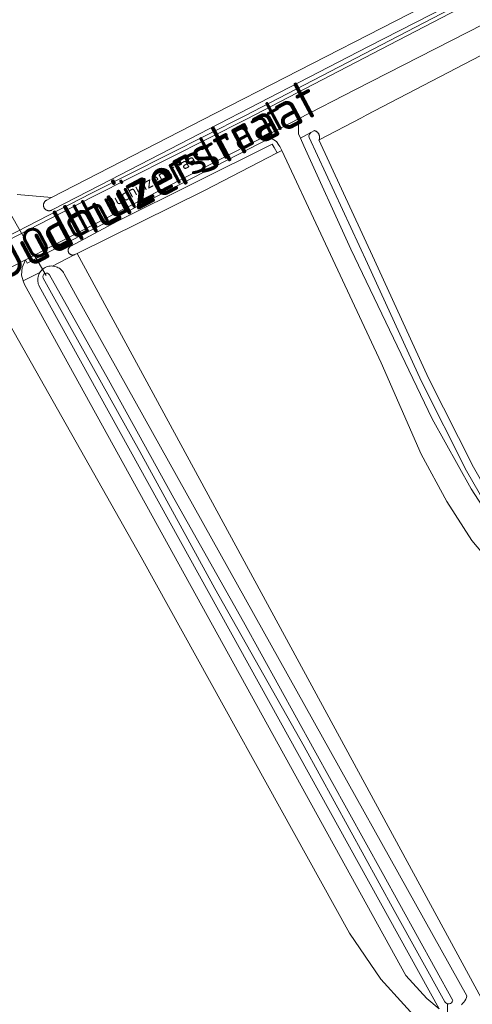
# Model space of a CAD drawing. Header units: metres. Extents: x 200031 to 204075, y 460125 to 464703.
# Tile 168 of 178: x 202907 to 202979, y 464256 to 464414. Entities that reach past the tile are written whole.
import ezdxf
from ezdxf.enums import TextEntityAlignment as Align

# ---------------------------------------------------------------- set-up
doc = ezdxf.new("R2010")
doc.units = ezdxf.units.M
doc.header["$LTSCALE"] = 2
for name, color, linetype, lineweight in [('B-WE-GR-BOS_LOOF-GV', 253, 'Continuous', 13), ('B-WE-GR-GRAS-GV', 253, 'Continuous', 13), ('B-WE-KW-KUNSTWERK_DUIKER-G', 253, 'Continuous', 18), ('B-WE-OG-TERREIN_CULTUURSCHEIDING-GV', 253, 'Continuous', 18), ('B-WE-OG-TOPOGRAFIE-T18', 250, 'Continuous', 18), ('B-WE-OG-TOPOGRAFIE-T25_2000', 250, 'Continuous', 18), ('B-WE-OG-TOPOGRAFIE-T25_2500', 250, 'Continuous', 18), ('B-WE-OG-WATER_GREPPEL-GV', 253, 'Continuous', 18), ('B-WE-OG-WATER_SLOOT-GV', 253, 'Continuous', 18), ('B-WE-OG-WEG-GV', 253, 'Continuous', 18), ('B-WE-VH-VERHARDING_ASFALT-GV', 253, 'Continuous', 18), ('B-WE-VH-VERHARDING_FUNDERING_ZAND-GV', 253, 'Continuous', 18)]:
    doc.layers.add(name, color=color, linetype=linetype, lineweight=lineweight)
doc.styles.add('NLCS-ISO-M1000-T18', font='NLCS-ISO.ttf', dxfattribs={"height": 1.8})
doc.styles.add('NLCS-ISO-M2000-T25', font='NLCS-ISO.ttf', dxfattribs={"height": 5})
doc.styles.add('NLCS-ISO-M2500-T25', font='NLCS-ISO.ttf', dxfattribs={"height": 6.25})

msp = doc.modelspace()

# ---------------------------------------------------------------- linework, layer by layer
at = {"layer": 'B-WE-GR-BOS_LOOF-GV', "flags": 128}
msp.add_lwpolyline([(203050.331, 464253.776), (203050.497, 464256.26), (203050.214, 464258.26), (203048.434, 464260.847), (203039.185, 464269.779), (203005.65, 464303.372), (202988.469, 464320.404), (202983.57, 464325.285), (202979.299, 464330.383), (202975.265, 464336.638), (202971.163, 464344.249), (202964.742, 464358.896), (202955.054, 464379.572), (202948.801, 464392.943), (202948.081, 464392.571), (202936.417, 464386.553), (202915.984, 464376.444), (202984.531, 464250.092)], dxfattribs=at)
at = {"layer": 'B-WE-GR-GRAS-GV', "flags": 128}
for points in [[(203082.709, 464461.289), (203005.738, 464421.207), (202997.789, 464417.068), (202962.358, 464398.617), (202961.611, 464398.228), (202954.804, 464394.683), (202954.761, 464394.661), (202963.665, 464375.378), (202972.325, 464356.441), (202979.557, 464342.158), (202983.749, 464334.819), (202988.046, 464329.374), (202994.056, 464322.857), (203016.112, 464300.152), (203044.774, 464271.614), (203047.701, 464268.106), (203051.57, 464262.713), (203053.898, 464258.978), (203060.957, 464247.649), (203066.236, 464237.383), (203078.569, 464215.215)], [(202906.372, 464385.914), (202911.865, 464385.401), (202936.059, 464397.901), (202966.962, 464413.71), (202984.656, 464422.784)], [(202984.531, 464250.092), (202915.984, 464376.444), (202915.616, 464376.262), (202912.019, 464374.429), (202912.213, 464374.408), (202912.404, 464374.371), (202912.591, 464374.317), (202912.773, 464374.247), (202912.948, 464374.161), (202913.115, 464374.061), (202913.272, 464373.946), (202913.419, 464373.818), (202913.554, 464373.678), (202913.677, 464373.526), (202913.786, 464373.364), (202913.88, 464373.194), (202915.728, 464369.86), (202978.506, 464257.356), (202978.413, 464257.078), (202978.296, 464256.81), (202978.155, 464256.553), (202977.992, 464256.309), (202977.808, 464256.081), (202977.605, 464255.871)], [(202972.085, 464251.864), (202964.708, 464260.005), (202959.681, 464267.413), (202926.212, 464327.738), (202903.764, 464367.444), (202901.186, 464366.279), (202899.782, 464365.544), (202886.668, 464358.68), (202878.323, 464354.275), (202873.306, 464351.801), (202850.239, 464339.547), (202842.441, 464335.405), (202821.382, 464324.218), (202801.314, 464313.076), (202796.885, 464310.616), (202800.61, 464305.253), (202805.708, 464296.28), (202807.161, 464293.923), (202811.526, 464287.639), (202821.892, 464272.822), (202773.473, 464242.414)]]:
    msp.add_lwpolyline(points, dxfattribs=at)
msp.add_lwpolyline([(202953.468, 464395.838), (202951.785, 464394.93), (202952.326, 464393.693), (202959.876, 464377.114), (202972.921, 464349.91), (202979.161, 464338.698), (202982.687, 464333.21), (202985.958, 464328.489), (202989.099, 464324.331), (202996.114, 464317.924), (202993.142, 464321.992), (202987.089, 464328.557), (202982.704, 464334.113), (202978.449, 464341.562), (202971.192, 464355.896), (202962.521, 464374.855), (202953.208, 464395.024), (202953.158, 464395.336), (202953.239, 464395.567)], close=True, dxfattribs=at)
at = {"layer": 'B-WE-KW-KUNSTWERK_DUIKER-G', "flags": 128}
for points in [[(202904.402, 464384.272), (202907.703, 464378.59), (202911.005, 464372.907)], [(202975.378, 464256.039), (202975.333, 464251.13), (202975.286, 464246.217)]]:
    msp.add_lwpolyline(points, dxfattribs=at)
at = {"layer": 'B-WE-OG-TERREIN_CULTUURSCHEIDING-GV', "flags": 128}
for points in [[(202896.044, 464374.65), (202918.253, 464386.135), (202918.259, 464386.138), (202942.867, 464398.529), (202992.184, 464424.206)], [(202990.228, 464423.751), (202962.687, 464409.63), (202919.676, 464387.425), (202911.938, 464383.43), (202911.869, 464383.391), (202911.798, 464383.357), (202911.723, 464383.331), (202911.646, 464383.311), (202911.568, 464383.297), (202911.489, 464383.291), (202911.41, 464383.292), (202911.332, 464383.299), (202911.254, 464383.314), (202911.178, 464383.335), (202911.104, 464383.364), (202911.032, 464383.398), (202910.964, 464383.439), (202910.9, 464383.485), (202910.841, 464383.537), (202910.786, 464383.594), (202910.736, 464383.656), (202910.692, 464383.722), (202910.654, 464383.791), (202910.642, 464383.817), (202910.619, 464383.873), (202910.6, 464383.93), (202910.585, 464383.988), (202910.574, 464384.047), (202910.567, 464384.106), (202910.564, 464384.166), (202910.564, 464384.226), (202910.569, 464384.286), (202910.578, 464384.345), (202910.59, 464384.404), (202910.607, 464384.461), (202910.627, 464384.518), (202910.651, 464384.573), (202910.679, 464384.626), (202910.71, 464384.677), (202910.745, 464384.726), (202910.782, 464384.773), (202910.823, 464384.817), (202910.867, 464384.858), (202910.913, 464384.896), (202910.962, 464384.931), (202911.012, 464384.963), (202911.065, 464384.991), (202911.12, 464385.016), (202911.865, 464385.401), (202906.372, 464385.914)]]:
    msp.add_lwpolyline(points, dxfattribs=at)
msp.add_lwpolyline([(202910.864, 464374.19), (202911.045, 464374.272), (202911.232, 464374.338), (202911.425, 464374.387), (202911.622, 464374.419), (202911.82, 464374.433), (202912.019, 464374.429), (202915.616, 464376.262), (202915.554, 464376.235), (202915.491, 464376.213), (202915.425, 464376.197), (202915.358, 464376.187), (202915.291, 464376.183), (202915.224, 464376.185), (202915.157, 464376.192), (202915.091, 464376.206), (202915.026, 464376.225), (202914.964, 464376.25), (202914.903, 464376.28), (202914.846, 464376.316), (202914.792, 464376.356), (202914.742, 464376.401), (202914.696, 464376.45), (202914.655, 464376.503), (202914.618, 464376.56), (202914.587, 464376.618), (202914.562, 464376.678), (202914.542, 464376.741), (202914.527, 464376.804), (202914.518, 464376.869), (202914.514, 464376.935), (202914.516, 464377), (202914.523, 464377.065), (202914.536, 464377.13), (202914.555, 464377.192), (202914.579, 464377.253), (202914.608, 464377.312), (202914.642, 464377.368), (202914.68, 464377.421), (202914.723, 464377.471), (202914.77, 464377.516), (202914.821, 464377.558), (202914.875, 464377.595), (202914.932, 464377.627), (202922.462, 464381.622), (202947.264, 464393.957), (202947.577, 464393.427), (202948.081, 464392.571), (202948.801, 464392.943), (202948.503, 464393.581), (202948.341, 464393.818), (202947.924, 464394.428), (202947.113, 464394.928), (202946.961, 464395.016), (202907.967, 464374.898), (202907.692, 464375.431), (202907.169, 464374.202), (202907.027, 464372.967), (202907.331, 464372.041), (202909.991, 464373.396), (202910.105, 464373.559), (202910.233, 464373.711), (202910.374, 464373.852), (202910.527, 464373.979), (202910.691, 464374.092)], close=True, dxfattribs=at)
at = {"layer": 'B-WE-OG-WATER_GREPPEL-GV', "flags": 128}
msp.add_lwpolyline([(202979.557, 464342.158), (202972.325, 464356.441), (202963.665, 464375.378), (202954.761, 464394.661), (202954.804, 464394.683), (202954.823, 464394.749), (202954.838, 464394.815), (202954.85, 464394.883), (202954.857, 464394.951), (202954.861, 464395.019), (202954.86, 464395.087), (202954.856, 464395.155), (202954.847, 464395.223), (202954.835, 464395.29), (202954.818, 464395.357), (202954.798, 464395.422), (202954.774, 464395.486), (202954.746, 464395.548), (202954.715, 464395.609), (202954.68, 464395.668), (202954.642, 464395.725), (202954.6, 464395.779), (202954.556, 464395.831), (202954.508, 464395.88), (202954.458, 464395.926), (202954.405, 464395.969), (202954.35, 464396.009), (202954.292, 464396.046), (202954.232, 464396.079), (202954.171, 464396.109), (202954.108, 464396.135), (202954.054, 464396.154), (202953.468, 464395.838), (202953.239, 464395.567), (202953.158, 464395.336), (202953.208, 464395.024), (202962.521, 464374.855), (202971.192, 464355.896), (202978.449, 464341.562), (202982.704, 464334.113)], dxfattribs=at)
at = {"layer": 'B-WE-OG-WATER_SLOOT-GV', "flags": 128}
for points in [[(202984.656, 464422.784), (202966.962, 464413.71), (202936.059, 464397.901), (202911.865, 464385.401), (202911.12, 464385.016), (202911.065, 464384.991), (202911.012, 464384.963), (202910.962, 464384.931), (202910.913, 464384.896), (202910.867, 464384.858), (202910.823, 464384.817), (202910.782, 464384.773), (202910.745, 464384.726), (202910.71, 464384.677), (202910.679, 464384.626), (202910.651, 464384.573), (202910.627, 464384.518), (202910.607, 464384.461), (202910.59, 464384.404), (202910.578, 464384.345), (202910.569, 464384.286), (202910.564, 464384.226), (202910.564, 464384.166), (202910.567, 464384.106), (202910.574, 464384.047), (202910.585, 464383.988), (202910.6, 464383.93), (202910.619, 464383.873), (202910.642, 464383.817), (202910.654, 464383.791), (202910.692, 464383.722), (202910.736, 464383.656), (202910.786, 464383.594), (202910.841, 464383.537), (202910.9, 464383.485), (202910.964, 464383.439), (202911.032, 464383.398), (202911.104, 464383.364), (202911.178, 464383.335), (202911.254, 464383.314), (202911.332, 464383.299), (202911.41, 464383.292), (202911.489, 464383.291), (202911.568, 464383.297), (202911.646, 464383.311), (202911.723, 464383.331), (202911.798, 464383.357), (202911.869, 464383.391), (202911.938, 464383.43), (202919.676, 464387.425), (202962.687, 464409.63), (202990.228, 464423.751)], [(202977.605, 464255.871), (202977.808, 464256.081), (202977.992, 464256.309), (202978.155, 464256.553), (202978.296, 464256.81), (202978.413, 464257.078), (202978.506, 464257.356), (202915.728, 464369.86), (202913.88, 464373.194), (202913.786, 464373.364), (202913.677, 464373.526), (202913.554, 464373.678), (202913.419, 464373.818), (202913.272, 464373.946), (202913.115, 464374.061), (202912.948, 464374.161), (202912.773, 464374.247), (202912.591, 464374.317), (202912.404, 464374.371), (202912.213, 464374.408), (202912.019, 464374.429), (202911.82, 464374.433), (202911.622, 464374.419), (202911.425, 464374.387), (202911.232, 464374.338), (202911.045, 464374.272), (202910.864, 464374.19), (202910.691, 464374.092), (202910.527, 464373.979), (202910.374, 464373.852), (202910.233, 464373.711), (202910.105, 464373.559), (202909.991, 464373.396), (202909.895, 464373.23), (202909.814, 464373.056), (202909.748, 464372.875), (202909.698, 464372.69), (202909.663, 464372.501), (202909.645, 464372.31), (202909.644, 464372.118), (202909.659, 464371.927), (202909.69, 464371.737), (202909.738, 464371.551), (202909.801, 464371.37), (202909.88, 464371.195), (202974.062, 464255.229)], [(202974.956, 464256.352), (202966.821, 464271.051), (202952.388, 464297.317), (202938.072, 464322.701), (202926.034, 464344.661), (202915.012, 464364.38), (202910.535, 464372.492)], [(202910.535, 464372.492), (202915.012, 464364.38), (202926.034, 464344.661), (202938.072, 464322.701), (202952.388, 464297.317), (202966.821, 464271.051), (202974.956, 464256.352)], [(202911.536, 464372.993), (202920.982, 464356.176), (202931.484, 464337.2), (202942.664, 464317.353), (202953.966, 464296.823), (202964.891, 464277.097), (202976.22, 464256.595)], [(202976.22, 464256.595), (202964.891, 464277.097), (202953.966, 464296.823), (202942.664, 464317.353), (202931.484, 464337.2), (202920.982, 464356.176), (202911.536, 464372.993)]]:
    msp.add_lwpolyline(points, dxfattribs=at)
msp.add_lwpolyline([(202915.984, 464376.444), (202936.417, 464386.553), (202948.081, 464392.571), (202947.577, 464393.427), (202947.264, 464393.957), (202922.462, 464381.622), (202914.932, 464377.627), (202914.875, 464377.595), (202914.821, 464377.558), (202914.77, 464377.516), (202914.723, 464377.471), (202914.68, 464377.421), (202914.642, 464377.368), (202914.608, 464377.312), (202914.579, 464377.253), (202914.555, 464377.192), (202914.536, 464377.13), (202914.523, 464377.065), (202914.516, 464377), (202914.514, 464376.935), (202914.518, 464376.869), (202914.527, 464376.804), (202914.542, 464376.741), (202914.562, 464376.678), (202914.587, 464376.618), (202914.618, 464376.56), (202914.655, 464376.503), (202914.696, 464376.45), (202914.742, 464376.401), (202914.792, 464376.356), (202914.846, 464376.316), (202914.903, 464376.28), (202914.964, 464376.25), (202915.026, 464376.225), (202915.091, 464376.206), (202915.157, 464376.192), (202915.224, 464376.185), (202915.291, 464376.183), (202915.358, 464376.187), (202915.425, 464376.197), (202915.491, 464376.213), (202915.554, 464376.235), (202915.616, 464376.262)], close=True, dxfattribs=at)
at = {"layer": 'B-WE-OG-WATER_SLOOT-GV'}
for points in [[(202910.535, 464372.492, -0.9816285), (202911.536, 464372.993)], [(202911.536, 464372.993, 0.9816285), (202910.535, 464372.492)], [(202976.22, 464256.595, -0.6916333), (202974.956, 464256.352)], [(202974.956, 464256.352, 0.6916333), (202976.22, 464256.595)]]:
    msp.add_lwpolyline(points, format="xyb", dxfattribs=at)
at = {"layer": 'B-WE-OG-WEG-GV', "flags": 128}
for points in [[(202993.319, 464424.769), (202992.194, 464424.211), (202992.184, 464424.206), (202942.867, 464398.529), (202918.259, 464386.138), (202918.253, 464386.135), (202896.044, 464374.65), (202883.264, 464368.252)], [(202883.264, 464368.252), (202883.253, 464368.245), (202863.539, 464357.822), (202863.531, 464357.818), (202853.08, 464352.092), (202853.696, 464351.745), (202863.819, 464357.292), (202883.533, 464367.715), (202896.316, 464374.115), (202911.609, 464382.024), (202918.529, 464385.602), (202943.14, 464397.995), (202966.055, 464409.92), (202992.461, 464423.674), (202992.951, 464423.917)]]:
    msp.add_lwpolyline(points, dxfattribs=at)
for points in [[(202913.476, 464378.416), (202907.692, 464375.431), (202907.967, 464374.898), (202946.961, 464395.016), (202946.344, 464395.373)], [(202909.991, 464373.396), (202907.331, 464372.041), (202907.521, 464371.461), (202968.712, 464260.607), (202972.074, 464256.898), (202974.062, 464255.229), (202909.88, 464371.195), (202909.801, 464371.37), (202909.738, 464371.551), (202909.69, 464371.737), (202909.659, 464371.927), (202909.644, 464372.118), (202909.645, 464372.31), (202909.663, 464372.501), (202909.698, 464372.69), (202909.748, 464372.875), (202909.814, 464373.056), (202909.895, 464373.23)]]:
    msp.add_lwpolyline(points, close=True, dxfattribs=at)
at = {"layer": 'B-WE-VH-VERHARDING_ASFALT-GV', "flags": 128}
for points in [[(202780.417, 464305.108), (202789.186, 464310.716), (202798.703, 464316.504), (202809.631, 464323.257), (202817.658, 464328.025), (202834.003, 464336.911), (202858.306, 464349.923), (202893.455, 464368.086), (202898.951, 464370.922), (202907.692, 464375.431), (202913.476, 464378.416), (202946.344, 464395.373), (202951.505, 464398.036), (202960.598, 464402.727), (202996.425, 464421.1), (203001.306, 464423.603), (203003.553, 464424.755), (203033.602, 464440.345), (203061.946, 464454.823), (203090.234, 464469.138)], [(202992.461, 464423.674), (202966.055, 464409.92), (202943.14, 464397.995), (202918.529, 464385.602), (202911.609, 464382.024), (202896.316, 464374.115), (202883.533, 464367.715), (202863.819, 464357.292), (202853.696, 464351.745), (202848.232, 464348.751), (202839.869, 464344.169), (202828.131, 464338.156), (202817.512, 464332.525), (202810.111, 464328.426), (202803.206, 464324.326), (202796.366, 464320.057), (202787.003, 464314.079), (202777.226, 464308.202)]]:
    msp.add_lwpolyline(points, dxfattribs=at)
at = {"layer": 'B-WE-VH-VERHARDING_FUNDERING_ZAND-GV', "flags": 128}
for points in [[(202982.687, 464333.21), (202979.161, 464338.698), (202972.921, 464349.91), (202959.876, 464377.114), (202952.326, 464393.693), (202951.785, 464394.93), (202951.469, 464395.653), (202951.485, 464396.659), (202951.495, 464397.355), (202951.505, 464398.036), (202946.344, 464395.373), (202946.961, 464395.016), (202947.113, 464394.928), (202947.924, 464394.428), (202948.341, 464393.818), (202948.503, 464393.581), (202948.801, 464392.943), (202955.054, 464379.572), (202964.742, 464358.896), (202971.163, 464344.249), (202975.265, 464336.638), (202979.299, 464330.383), (202983.57, 464325.285)], [(202974.062, 464255.229), (202972.074, 464256.898), (202968.712, 464260.607), (202907.521, 464371.461), (202907.331, 464372.041), (202907.027, 464372.967), (202907.169, 464374.202), (202907.692, 464375.431), (202898.951, 464370.922), (202901.054, 464370.84), (202902.012, 464370.543), (202902.575, 464369.547), (202903.764, 464367.444), (202926.212, 464327.738), (202959.681, 464267.413), (202964.708, 464260.005), (202972.085, 464251.864)]]:
    msp.add_lwpolyline(points, dxfattribs=at)

# ---------------------------------------------------------------- texts
at = {"layer": 'B-WE-OG-TOPOGRAFIE-T18', "style": 'NLCS-ISO-M1000-T18'}
msp.add_text('Oudhuizerstraat', height=1.8, rotation=28, dxfattribs=at).set_placement((202928.112, 464388.203), align=Align.MIDDLE)
at = {"layer": 'B-WE-OG-TOPOGRAFIE-T25_2000', "style": 'NLCS-ISO-M2000-T25'}
msp.add_text('Oudhuizerstraat', height=5, rotation=28, dxfattribs=at).set_placement((202928.112, 464388.203), align=Align.MIDDLE)
at = {"layer": 'B-WE-OG-TOPOGRAFIE-T25_2500', "style": 'NLCS-ISO-M2500-T25'}
msp.add_text('Oudhuizerstraat', height=6.25, rotation=28, dxfattribs=at).set_placement((202928.112, 464388.203), align=Align.MIDDLE)

doc.saveas('drawing.dxf')
